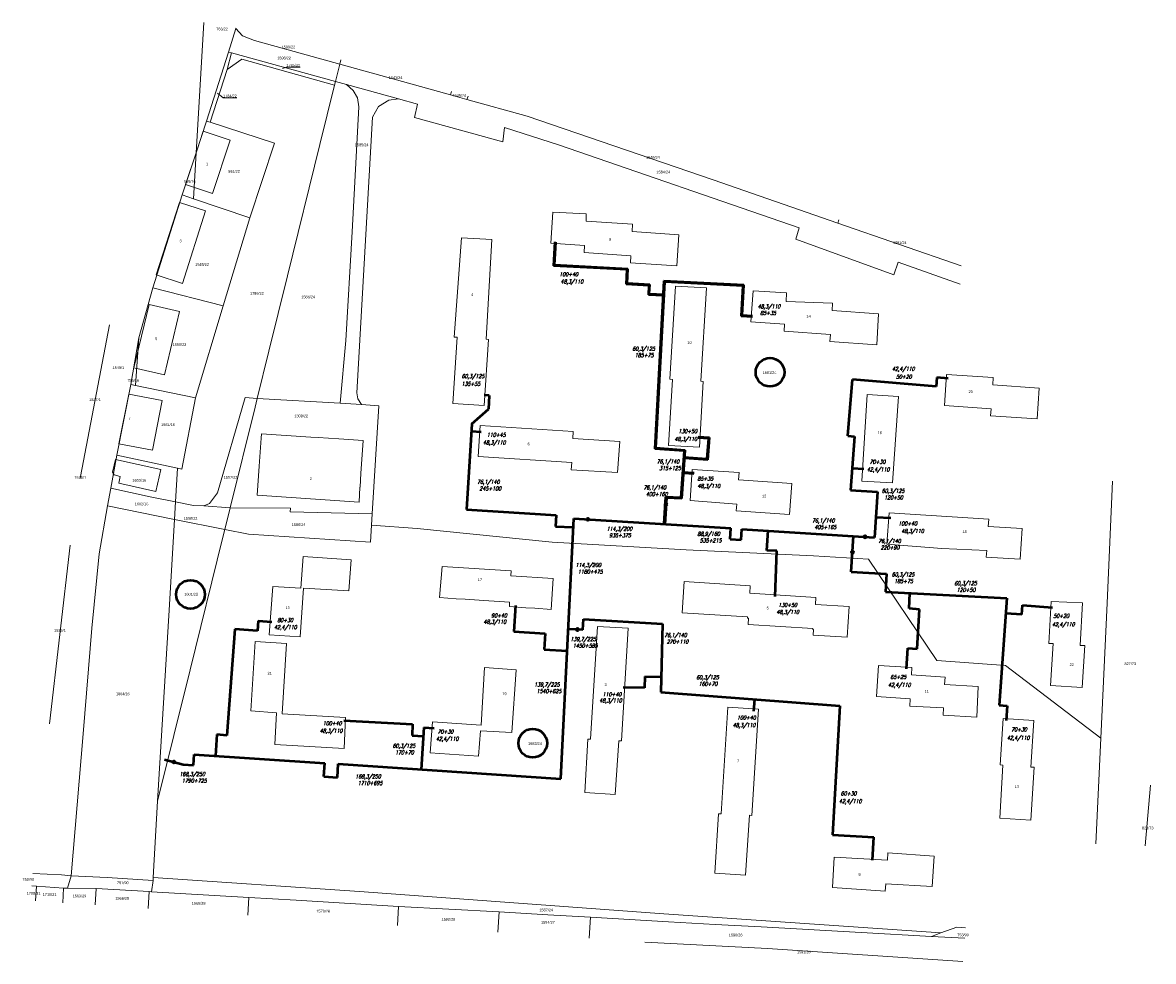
# Model space of a CAD drawing. Extents: x 0 to 6569664, y 0 to 5584502.
# Tile 64 of 64: x 6569246 to 6569664, y 5583927 to 5584274. Entities that reach past the tile are written whole.
import ezdxf
from ezdxf.enums import TextEntityAlignment as Align

# ---------------------------------------------------------------- set-up
doc = ezdxf.new("R2010")
doc.units = 0
doc.linetypes.add('GAK', pattern=[3.5, 2, -0.7, 0.1, -0.7])
for name, color, linetype, lineweight in [('alarm', 51, 'CONTINUOUS', 50), ('GEPADR_O', 7, 'CONTINUOUS', 18), ('GESBZO', 7, 'CONTINUOUS', 50), ('GESDZI', 7, 'CONTINUOUS', 18), ('GESDZI_O', 7, 'CONTINUOUS', 18), ('siec', 7, 'GAK', 70)]:
    doc.layers.add(name, color=color, linetype=linetype, lineweight=lineweight)
doc.styles.add('GEO-INFO', font='arial.ttf')
doc.styles.add('UZBROJENIE', font='SIMPLEX.shx', dxfattribs={"width": 0.8, "oblique": 15.00003, "height": 0.9})

msp = doc.modelspace()

# ---------------------------------------------------------------- linework, layer by layer
at = {"layer": 'GESBZO', "color": 7, "linetype": 'Continuous', "lineweight": 20, "elevation": 10.18}
for points in [[(6569306.2306, 5584213.98567), (6569310.11, 5584225.76), (6569312.72847, 5584233.71744), (6569322.65, 5584230.43), (6569316.18959, 5584210.65873)], [(6569295.43, 5584180.6), (6569304.04, 5584207.37), (6569313.6, 5584204.26), (6569305.05, 5584177.46)], [(6569287.15, 5584146.3), (6569292.79, 5584169.75), (6569304, 5584167.06), (6569298.41, 5584143.66)], [(6569281.62246, 5584118.2114), (6569285.27826, 5584136.59221), (6569297.66, 5584134.2), (6569294.06, 5584115.84)], [(6569371.79, 5584119.42), (6569371.78, 5584119.31), (6569370.96, 5584107.34), (6569370.76, 5584102.2), (6569370.61, 5584102.21), (6569370.37, 5584096.72), (6569332.7, 5584099.23), (6569333.42, 5584109.94), (6569334.11, 5584120.34), (6569334.22, 5584121.93), (6569352.51, 5584120.71), (6569355.2, 5584120.51), (6569362.8, 5584120.05)], [(6569279.27, 5584107.79), (6569280.34, 5584112.5), (6569297.08, 5584108.8), (6569295.3, 5584100.64), (6569281.59, 5584103.71), (6569282.03, 5584106.11), (6569279.91, 5584106.75)]]:
    msp.add_lwpolyline(points, close=True, dxfattribs=at)
at = {"layer": 'GESBZO', "color": 6, "linetype": 'Continuous', "lineweight": 20, "elevation": 10.18}
for points in [[(6569453.58, 5584191.53), (6569441.13, 5584192.33), (6569441.92, 5584203.84), (6569454.23, 5584203.14), (6569454.23, 5584200.43), (6569471.34, 5584199.33), (6569471.15, 5584196.72), (6569488.44, 5584195.38), (6569487.7, 5584184.03), (6569470.5, 5584185.15), (6569470.65, 5584187.72), (6569453.47, 5584188.91)], [(6569496.52, 5584141.34), (6569497.42, 5584141.29), (6569496.05, 5584116.95), (6569484.59, 5584117.66), (6569486.08, 5584142.04), (6569485.1, 5584142.15), (6569487.14, 5584176.5), (6569498.559, 5584175.81176)], [(6569527.47, 5584162.43), (6569514.95, 5584163.31), (6569515.85341, 5584174.79452), (6569528.2, 5584173.99), (6569528.0043, 5584170.77341), (6569545.17, 5584170.16), (6569544.99, 5584167.48), (6569562.18, 5584166.31), (6569561.48, 5584154.81), (6569544.19, 5584156.04), (6569544.4, 5584158.62), (6569527.26, 5584159.84)], [(6569449.28, 5584120.19), (6569466.55, 5584119.12), (6569465.73, 5584107.6), (6569448.69, 5584108.65), (6569448.87, 5584111.35), (6569414.3, 5584113.55), (6569415.02, 5584124.96), (6569449.41, 5584122.73)], [(6569510.47, 5584104.93), (6569530.1, 5584103.63), (6569529.29, 5584092.09), (6569509.6, 5584093.44), (6569509.79, 5584095.95), (6569492.52, 5584097.26), (6569493.31, 5584108.77), (6569510.64, 5584107.6)], [(6569602.65, 5584087.73), (6569615.13, 5584086.91), (6569614.45, 5584075.57), (6569601.92, 5584076.39), (6569602.08, 5584078.81), (6569585.50349, 5584079.5626), (6569565.26, 5584081.22), (6569566.02, 5584092.79), (6569602.84, 5584090.38)], [(6569426.37, 5584069.51), (6569441.95, 5584068.5), (6569441.31, 5584057.09), (6569435.23, 5584057.49), (6569431.9, 5584057.7), (6569425.82, 5584058.1), (6569425.92, 5584059.77), (6569416.34, 5584060.38), (6569409.5, 5584060.81), (6569406.17, 5584061.02), (6569400.06, 5584061.41), (6569400.97, 5584072.89), (6569426.44, 5584071.26)], [(6569538.88, 5584058.9), (6569551.23977, 5584058.15147), (6569550.55602, 5584046.80178), (6569538.05, 5584047.59), (6569538.18, 5584049.61), (6569537.82, 5584049.62), (6569537.84, 5584050.07), (6569513.95, 5584051.55), (6569514.1, 5584053.87), (6569513.74, 5584053.88), (6569513.76, 5584054.33), (6569489.68, 5584055.82), (6569490.4, 5584067.33), (6569514.76, 5584065.82), (6569514.59, 5584063.04), (6569539.04, 5584061.52)], [(6569457.96, 5584044.72), (6569458.31, 5584050.79), (6569469.73, 5584050.1), (6569467.17, 5584008.53), (6569466.28, 5584008.57), (6569464.89, 5583988.75), (6569453.62, 5583989.49), (6569454.76, 5584009.14), (6569455.78, 5584009.15)], [(6569343.55, 5584044.5), (6569341.86, 5584018.52), (6569365.36, 5584017.17), (6569364.76, 5584005.69), (6569339.15, 5584007.19), (6569339.86, 5584018.86), (6569330.35, 5584019.57), (6569331.94, 5584045.19)], [(6569514.47, 5583981.05), (6569513.06, 5583958.91), (6569501.71, 5583959.62), (6569503.05, 5583981.54), (6569504.04, 5583981.61), (6569506.51, 5584020.9), (6569517.85, 5584020.23), (6569515.41, 5583980.99)]]:
    msp.add_lwpolyline(points, close=True, dxfattribs=at)
at = {"layer": 'GESBZO', "color": 3, "linetype": 'Continuous', "lineweight": 20, "elevation": 10.18}
msp.add_lwpolyline([(6569408.12, 5584194.31), (6569419.37, 5584193.7), (6569417.24, 5584156.85), (6569418.07, 5584156.78), (6569416.51, 5584132.35), (6569404.91, 5584133.16), (6569406.56, 5584157.63), (6569405.46, 5584157.66)], close=True, dxfattribs=at)
at = {"layer": 'GESBZO', "color": 5, "linetype": 'Continuous', "lineweight": 20, "elevation": 10.18}
for points in [[(6569604.31, 5584140), (6569621.50576, 5584138.77306), (6569620.75077, 5584127.4365), (6569603.48, 5584128.53), (6569603.77, 5584131.19), (6569586.56, 5584132.41), (6569587.26, 5584143.79), (6569604.43, 5584142.7)], [(6569557.98, 5584136.49), (6569569.47, 5584135.69), (6569567.32, 5584103.8), (6569555.96, 5584104.39)], [(6569348.83759, 5584064.90932), (6569349.65, 5584076.56), (6569367.41, 5584075.42), (6569366.58, 5584063.9), (6569349.81, 5584064.94), (6569348.51, 5584046.88), (6569337.16, 5584047.66), (6569338.47, 5584065.53)], [(6569625.67, 5584029.02), (6569626.59743, 5584044.42931), (6569625, 5584044.52), (6569625.88, 5584060.02), (6569637.45, 5584059.48), (6569636.57315, 5584043.78351), (6569638.27, 5584043.68), (6569637.33, 5584028.27)], [(6569396.53, 5584004.09), (6569397.48, 5584015.51), (6569415.39, 5584014.35), (6569416.69, 5584035.57), (6569428.33, 5584034.73), (6569426.72, 5584011.65), (6569415.15381, 5584012.25266), (6569414.4, 5584002.86)], [(6569586.16, 5584020.66), (6569573.69, 5584021.35), (6569573.81, 5584024.08), (6569561.4, 5584024.95), (6569562.09, 5584036.3), (6569574.45, 5584035.59), (6569574.27, 5584032.86), (6569586.73, 5584032.08), (6569586.55, 5584029.38), (6569598.99, 5584028.63), (6569598.38, 5584017.29), (6569586.01, 5584017.96)], [(6569618.35, 5583998.85), (6569619.65, 5583998.78), (6569618.39, 5583979.16), (6569606.89262, 5583979.90249), (6569608.01, 5583999.53), (6569607.03, 5583999.61), (6569608.13, 5584016.8), (6569619.46, 5584016.09)], [(6569545.09, 5583954.28), (6569545.77, 5583965.55), (6569565.44, 5583964.39), (6569565.61, 5583967.09), (6569582.7404, 5583965.97019), (6569581.98601, 5583954.66959), (6569564.8, 5583955.73), (6569564.58, 5583952.93)]]:
    msp.add_lwpolyline(points, close=True, dxfattribs=at)
at = {"layer": 'GESDZI', "color": 7, "linetype": 'Continuous', "lineweight": 20, "elevation": 10.22}
for points in [[(6569313.01263, 5584273.831), (6569310.11, 5584225.76), (6569304.98, 5584210.19), (6569294.18308, 5584175.87843), (6569288.97096, 5584157.39984), (6569285.97392, 5584140.08989), (6569280.79901, 5584114.07121), (6569278.61678, 5584101.82214), (6569277.46122, 5584095.26675), (6569274.3496, 5584077.53529), (6569271.58328, 5584050.08752), (6569268.42617, 5584011.06381), (6569263.9809, 5583958.70246)], [(6569310.11, 5584225.76), (6569313.01263, 5584273.831)], [(6569324.88408, 5584271.82788), (6569324.82072, 5584271.63057), (6569322.05226, 5584262.96423), (6569313.96, 5584237.46), (6569310.11, 5584225.76)], [(6569363.56069, 5584260.06345), (6569363.17294, 5584258.49371), (6569331.69773, 5584267.24884), (6569327.2348, 5584269.00147), (6569324.82072, 5584271.63057), (6569324.88408, 5584271.82788)], [(6569361.59535, 5584252.09289), (6569363.17294, 5584258.49371), (6569384.10967, 5584252.66302), (6569404.05262, 5584247.11955), (6569410.12476, 5584245.43766), (6569432.37614, 5584239.25389), (6569501.01473, 5584215.71647), (6569547.15443, 5584199.71974), (6569592.68513, 5584183.94093)], [(6569404.05262, 5584247.11955), (6569384.10967, 5584252.66302), (6569363.17294, 5584258.49371), (6569363.56069, 5584260.06345)], [(6569592.25665, 5584177.2623), (6569569.37207, 5584185.2949), (6569567.841, 5584180.71483), (6569531.58972, 5584193.78874), (6569532.79584, 5584197.9746), (6569444.36545, 5584228.51754), (6569424.00977, 5584235.04577), (6569423.40791, 5584229.7576), (6569390.77944, 5584238.75789), (6569391.9359, 5584243.69317), (6569384.82038, 5584245.63164), (6569365.64994, 5584250.98505), (6569361.59535, 5584252.09289)], [(6569410.12476, 5584245.43766), (6569404.05262, 5584247.11955), (6569404.43317, 5584248.43492)], [(6569404.43317, 5584248.43492), (6569404.05262, 5584247.11955)], [(6569410.56468, 5584246.69046), (6569410.12476, 5584245.43766)], [(6569547.15443, 5584199.71974), (6569501.01473, 5584215.71647), (6569432.37614, 5584239.25389), (6569410.12476, 5584245.43766), (6569410.56468, 5584246.69046)], [(6569648.59375, 5584104.42383), (6569646.521, 5584059.38927), (6569644.22449, 5584009.45582), (6569609.00522, 5584036.3441), (6569583.6998, 5584038.16817), (6569558.47556, 5584075.58605), (6569538.06756, 5584076.86319), (6569491.15577, 5584079.0589), (6569441.65482, 5584081.9513), (6569391.77674, 5584086.94902), (6569374.92948, 5584088.19204), (6569375.19, 5584092.43), (6569377.65, 5584132.3), (6569371.2, 5584132.71), (6569369.87809, 5584134.81056), (6569369.45834, 5584137.11533), (6569375.25714, 5584238.8479), (6569377.54509, 5584242.89769), (6569381.25599, 5584245.17568), (6569384.82038, 5584245.63164)], [(6569384.82038, 5584245.63164), (6569391.9359, 5584243.69317), (6569390.77944, 5584238.75789), (6569423.40791, 5584229.7576), (6569424.00977, 5584235.04577), (6569444.36545, 5584228.51754), (6569532.79584, 5584197.9746), (6569531.58972, 5584193.78874), (6569567.841, 5584180.71483), (6569569.37207, 5584185.2949), (6569592.25665, 5584177.2623)], [(6569592.68513, 5584183.94093), (6569547.15443, 5584199.71974), (6569547.49268, 5584201.00451)], [(6569547.49268, 5584201.00451), (6569547.15443, 5584199.71974)], [(6569267.26863, 5584105.40437), (6569267.40072, 5584106.10796), (6569278.20212, 5584162.14681)], [(6569278.20212, 5584162.14681), (6569267.40072, 5584106.10796)], [(6569267.37144, 5584106.10953), (6569267.40072, 5584106.10796), (6569267.26863, 5584105.40437)], [(6569267.40072, 5584106.10796), (6569267.37144, 5584106.10953)], [(6569642.42876, 5583970.4513), (6569644.22449, 5584009.45582), (6569646.521, 5584059.38927), (6569648.59375, 5584104.42383)], [(6569594.31055, 5583939.47691), (6569591.06023, 5583939.65534), (6569585.12694, 5583937.54872), (6569482.90911, 5583944.55214), (6569370.44353, 5583952.88368), (6569294.32233, 5583957.98331), (6569295.92847, 5583986.21622), (6569307.93382, 5584034.73468), (6569319.9193, 5584083.24287), (6569320.72616, 5584086.59352), (6569329.45932, 5584084.84591), (6569374.48985, 5584081.95589), (6569374.92948, 5584088.19204), (6569391.77674, 5584086.94902), (6569441.65482, 5584081.9513), (6569491.15577, 5584079.0589), (6569538.06756, 5584076.86319), (6569558.47556, 5584075.58605), (6569583.6998, 5584038.16817), (6569609.00522, 5584036.3441), (6569644.22449, 5584009.45582)], [(6569255.99101, 5584014.77215), (6569263.68464, 5584080.82187)], [(6569263.68464, 5584080.82187), (6569255.99101, 5584014.77215)], [(6569644.22449, 5584009.45582), (6569642.42876, 5583970.4513)], [(6569662.51986, 5583992.20241), (6569660.58268, 5583969.74843)], [(6569660.58268, 5583969.74843), (6569662.51986, 5583992.20241)], [(6569249.79986, 5583959.50681), (6569260.38712, 5583958.97618), (6569263.9809, 5583958.70246), (6569262.61008, 5583954.10444), (6569261.2106, 5583954.0564), (6569251.21944, 5583954.86774), (6569249.43294, 5583955.01221)], [(6569263.9809, 5583958.70246), (6569260.38712, 5583958.97618), (6569249.79986, 5583959.50681)], [(6569250.80231, 5583949.3752), (6569251.21944, 5583954.86774), (6569249.43294, 5583955.01221)], [(6569250.80231, 5583949.3752), (6569251.21944, 5583954.86774), (6569261.2106, 5583954.0564), (6569260.92788, 5583948.69127)], [(6569260.92788, 5583948.69127), (6569261.2106, 5583954.0564)], [(6569261.2106, 5583954.0564), (6569262.61008, 5583954.10444), (6569273.1723, 5583953.99051), (6569272.80464, 5583947.88906)], [(6569272.80464, 5583947.88906), (6569273.1723, 5583953.99051)], [(6569273.1723, 5583953.99051), (6569292.84874, 5583952.82392), (6569292.46984, 5583946.56078)], [(6569292.46984, 5583946.56078), (6569292.84874, 5583952.82392)], [(6569292.84874, 5583952.82392), (6569293.66008, 5583952.72437), (6569329.64942, 5583950.6479), (6569329.25646, 5583944.07604)], [(6569329.25646, 5583944.07604), (6569329.64942, 5583950.6479)], [(6569329.64942, 5583950.6479), (6569347.08402, 5583949.61245), (6569384.89553, 5583947.37946), (6569384.55877, 5583940.34066)], [(6569384.55877, 5583940.34066), (6569384.89553, 5583947.37946)], [(6569384.89553, 5583947.37946), (6569422.02493, 5583945.3077), (6569421.59917, 5583937.83878)], [(6569421.59917, 5583937.83878), (6569422.02493, 5583945.3077)], [(6569422.02493, 5583945.3077), (6569440.05974, 5583944.25999), (6569455.74272, 5583943.342), (6569455.26522, 5583935.56482)], [(6569455.26522, 5583935.56482), (6569455.74272, 5583943.342)], [(6569455.74272, 5583943.342), (6569470.18479, 5583942.48802), (6569484.61672, 5583941.64391), (6569501.75009, 5583940.70461), (6569518.83334, 5583939.77466), (6569555.7519, 5583937.77022), (6569581.68298, 5583936.28424), (6569593.99258, 5583935.5803)], [(6569593.99258, 5583935.5803), (6569581.68298, 5583936.28424), (6569585.12694, 5583937.54872)], [(6569585.12694, 5583937.54872), (6569591.06023, 5583939.65534), (6569594.31055, 5583939.47691)], [(6569593.29603, 5583927.04441), (6569521.07652, 5583931.78293), (6569475.79953, 5583934.17784)], [(6569475.79953, 5583934.17784), (6569521.07652, 5583931.78293), (6569593.29603, 5583927.04441)]]:
    msp.add_lwpolyline(points, dxfattribs=at)
for points in [[(6569322.05226, 5584262.96423), (6569324.82072, 5584271.63057), (6569327.2348, 5584269.00147), (6569331.69773, 5584267.24884), (6569363.17294, 5584258.49371), (6569361.59535, 5584252.09289), (6569323.21152, 5584262.64552)], [(6569313.96, 5584237.46), (6569322.05226, 5584262.96423), (6569323.21152, 5584262.64552), (6569321.65, 5584256.49), (6569315.28914, 5584237.02736)], [(6569323.21152, 5584262.64552), (6569361.59535, 5584252.09289), (6569361.26341, 5584250.74162), (6569327.03, 5584260.27), (6569321.65, 5584256.49)], [(6569361.26341, 5584250.74162), (6569355.87516, 5584228.80739), (6569343.88997, 5584180.27922), (6569337.0279, 5584152.47866), (6569332.74, 5584135.02), (6569328.2783, 5584135.3346), (6569318.08182, 5584100.1005), (6569315.04175, 5584096.21103), (6569312.96342, 5584095.29418), (6569309.21068, 5584095.48584), (6569302.523, 5584096.81978), (6569303.26305, 5584109.23027), (6569304.89857, 5584108.81131), (6569309.92834, 5584135.22816), (6569320.18066, 5584169.23288), (6569329.95, 5584201.67), (6569339.09, 5584229.28), (6569315.28914, 5584237.02736), (6569321.65, 5584256.49), (6569327.03, 5584260.27)], [(6569361.59535, 5584252.09289), (6569365.64994, 5584250.98505), (6569368.16833, 5584248.79733), (6569369.72416, 5584246.02716), (6569370.27666, 5584242.73402), (6569367.78222, 5584196.52832), (6569365.45974, 5584156.3753), (6569363.32778, 5584133.24604), (6569332.74, 5584135.02), (6569337.0279, 5584152.47866), (6569343.88997, 5584180.27922), (6569355.87516, 5584228.80739), (6569361.26341, 5584250.74162)], [(6569370.27666, 5584242.73402), (6569369.72416, 5584246.02716), (6569368.16833, 5584248.79733), (6569365.64994, 5584250.98505), (6569384.82038, 5584245.63164), (6569381.25599, 5584245.17568), (6569377.54509, 5584242.89769), (6569375.25714, 5584238.8479), (6569369.45834, 5584137.11533), (6569369.87809, 5584134.81056), (6569371.2, 5584132.71), (6569363.32778, 5584133.24604), (6569365.45974, 5584156.3753), (6569367.78222, 5584196.52832)], [(6569309.15, 5584208.77), (6569310.11, 5584225.76), (6569313.96, 5584237.46), (6569315.28914, 5584237.02736), (6569339.09, 5584229.28), (6569329.95, 5584201.67)], [(6569309.15, 5584208.77), (6569304.98, 5584210.19), (6569310.11, 5584225.76)], [(6569320.18066, 5584169.23288), (6569294.18308, 5584175.87843), (6569304.98, 5584210.19), (6569309.15, 5584208.77), (6569329.95, 5584201.67)], [(6569309.92834, 5584135.22816), (6569287.80878, 5584139.7235), (6569288.97096, 5584157.39984), (6569294.18308, 5584175.87843), (6569320.18066, 5584169.23288)], [(6569288.97096, 5584157.39984), (6569287.80878, 5584139.7235), (6569285.97392, 5584140.08989)], [(6569304.89857, 5584108.81131), (6569303.26305, 5584109.23027), (6569280.79901, 5584114.07121), (6569285.97392, 5584140.08989), (6569287.80878, 5584139.7235), (6569309.92834, 5584135.22816)], [(6569328.2783, 5584135.3346), (6569332.74, 5584135.02), (6569331.91463, 5584131.76118), (6569322.71334, 5584094.57975), (6569312.96342, 5584095.29418), (6569315.04175, 5584096.21103), (6569318.08182, 5584100.1005)], [(6569331.91463, 5584131.76118), (6569332.74, 5584135.02), (6569363.32778, 5584133.24604), (6569371.2, 5584132.71), (6569377.65, 5584132.3), (6569375.19, 5584092.43), (6569344.88, 5584093.16), (6569345, 5584094.44), (6569322.71334, 5584094.57975)], [(6569278.61678, 5584101.82214), (6569280.79901, 5584114.07121), (6569303.26305, 5584109.23027), (6569302.523, 5584096.81978), (6569293.22847, 5584098.67016)], [(6569302.13672, 5584090.3243), (6569277.46122, 5584095.26675), (6569278.61678, 5584101.82214), (6569293.22847, 5584098.67016), (6569302.523, 5584096.81978)], [(6569322.71334, 5584094.57975), (6569320.72616, 5584086.59352), (6569302.13672, 5584090.3243), (6569302.523, 5584096.81978), (6569309.21068, 5584095.48584), (6569312.96342, 5584095.29418)], [(6569295.92847, 5583986.21622), (6569294.32233, 5583957.98331), (6569294.26523, 5583956.9825), (6569277.26098, 5583957.9935), (6569263.9809, 5583958.70246), (6569268.42617, 5584011.06381), (6569271.58328, 5584050.08752), (6569274.3496, 5584077.53529), (6569277.46122, 5584095.26675), (6569302.13672, 5584090.3243), (6569300.13923, 5584056.76596)], [(6569375.19, 5584092.43), (6569374.92948, 5584088.19204), (6569374.48985, 5584081.95589), (6569329.45932, 5584084.84591), (6569320.72616, 5584086.59352), (6569322.71334, 5584094.57975), (6569345, 5584094.44), (6569344.88, 5584093.16)], [(6569302.13672, 5584090.3243), (6569320.72616, 5584086.59352), (6569319.9193, 5584083.24287), (6569307.93382, 5584034.73468), (6569295.92847, 5583986.21622), (6569300.13923, 5584056.76596)], [(6569263.9809, 5583958.70246), (6569277.26098, 5583957.9935), (6569294.26523, 5583956.9825), (6569293.66008, 5583952.72437), (6569292.84874, 5583952.82392), (6569273.1723, 5583953.99051), (6569262.61008, 5583954.10444)], [(6569294.32233, 5583957.98331), (6569370.44353, 5583952.88368), (6569482.90911, 5583944.55214), (6569585.12694, 5583937.54872), (6569581.68298, 5583936.28424), (6569555.7519, 5583937.77022), (6569518.83334, 5583939.77466), (6569501.75009, 5583940.70461), (6569484.61672, 5583941.64391), (6569470.18479, 5583942.48802), (6569455.74272, 5583943.342), (6569440.05974, 5583944.25999), (6569422.02493, 5583945.3077), (6569384.89553, 5583947.37946), (6569347.08402, 5583949.61245), (6569329.64942, 5583950.6479), (6569293.66008, 5583952.72437), (6569294.26523, 5583956.9825)]]:
    msp.add_lwpolyline(points, close=True, dxfattribs=at)
at = {"layer": 'GESDZI_O', "color": 7, "linetype": 'Continuous', "lineweight": 20, "elevation": 10.8, "flags": 128}
for points in [[(6569348.54629, 5584257.3589), (6569343.49879, 5584257.3589), (6569342.04778, 5584256.91384)], [(6569325.14105, 5584246.04291), (6569320.09355, 5584246.04291), (6569318.0754, 5584247.81462)]]:
    msp.add_lwpolyline(points, dxfattribs=at)
at = {"layer": 'siec', "color": 5, "linetype": 'ByBlock', "lineweight": 40}
for p, q in [((6569442.05992, 5584184.04163), (6569442.58651, 5584192.81923)), ((6569442.42686, 5584184.37383), (6569442.9308, 5584192.77372)), ((6569469.20908, 5584182.57719), (6569442.05992, 5584184.04163)), ((6569469.57602, 5584182.90939), (6569442.42686, 5584184.37383)), ((6569468.91864, 5584177.19278), (6569469.20908, 5584182.57719)), ((6569469.28559, 5584177.52498), (6569469.57602, 5584182.90939)), ((6569477.35302, 5584176.73783), (6569468.91864, 5584177.19278)), ((6569477.67152, 5584177.07264), (6569469.28559, 5584177.52498)), ((6569477.16726, 5584173.29402), (6569477.35302, 5584176.73783)), ((6569477.48576, 5584173.62883), (6569477.67152, 5584177.07264)), ((6569482.84126, 5584178.47686), (6569479.49409, 5584116.42402)), ((6569483.1733, 5584178.10696), (6569479.86083, 5584116.6974)), ((6569512.35336, 5584176.91909), (6569482.84126, 5584178.47686)), ((6569511.98642, 5584176.5869), (6569483.17334, 5584178.10768)), ((6569511.98642, 5584176.5869), (6569511.42907, 5584165.37298)), ((6569512.35336, 5584176.91909), (6569511.79601, 5584165.70518)), ((6569482.54604, 5584173.00388), (6569477.16726, 5584173.29402)), ((6569482.91595, 5584173.33592), (6569477.48576, 5584173.62883)), ((6569515.57365, 5584165.16699), (6569511.42907, 5584165.37298)), ((6569515.59115, 5584165.51655), (6569511.79601, 5584165.70518)), ((6569495.554, 5584120.83024), (6569499.69229, 5584120.52156)), ((6569499.69229, 5584120.52156), (6569499.08249, 5584112.34635)), ((6569479.49409, 5584116.42402), (6569490.33579, 5584115.66212)), ((6569479.86083, 5584116.6974), (6569490.70678, 5584115.93527)), ((6569495.52797, 5584120.48121), (6569499.31327, 5584120.19886)), ((6569499.31327, 5584120.19886), (6569498.75524, 5584112.7177)), ((6569490.33579, 5584115.66212), (6569489.16102, 5584098.35074)), ((6569490.70678, 5584115.93527), (6569489.48827, 5584097.97938)), ((6569490.17939, 5584113.35738), (6569498.75524, 5584112.7177)), ((6569490.50664, 5584112.98602), (6569499.08249, 5584112.34635)), ((6569494.00392, 5584107.505), (6569489.8004, 5584107.77269)), ((6569493.98022, 5584107.1558), (6569490.12764, 5584107.40115)), ((6569483.4914, 5584098.70965), (6569482.86546, 5584088.79554)), ((6569483.81865, 5584098.33829), (6569483.18315, 5584088.2728)), ((6569489.16102, 5584098.35074), (6569483.4914, 5584098.70965)), ((6569489.48827, 5584097.97938), (6569483.81865, 5584098.33829))]:
    msp.add_line(p, q, dxfattribs=at)
at = {"layer": 'siec', "color": 5, "linetype": 'ByBlock', "lineweight": 50}
for p, q in [((6569550.84738, 5584121.15045), (6569552.58363, 5584142.01569)), ((6569583.39582, 5584139.45172), (6569552.58363, 5584142.01569)), ((6569583.66786, 5584142.72184), (6569583.39582, 5584139.45172)), ((6569587.91066, 5584142.36888), (6569583.66786, 5584142.72184)), ((6569418.40218, 5584136.11388), (6569416.49019, 5584136.23037)), ((6569418.40218, 5584136.11388), (6569418.09315, 5584131.04166)), ((6569411.96032, 5584125.61597), (6569418.09315, 5584131.04166)), ((6569411.96032, 5584125.61597), (6569409.97475, 5584094.00256)), ((6569415.44418, 5584122.57498), (6569411.78377, 5584122.80488)), ((6569550.84738, 5584121.15045), (6569553.21143, 5584120.97837)), ((6569553.21143, 5584120.97837), (6569551.76672, 5584101.13095)), ((6569556.73562, 5584108.84433), (6569552.35141, 5584109.16346)), ((6569551.76672, 5584101.13095), (6569561.75775, 5584100.50389)), ((6569561.75775, 5584100.50389), (6569560.69501, 5584083.67144)), ((6569483.81865, 5584098.33829), (6569483.20155, 5584088.5641)), ((6569489.48827, 5584097.97938), (6569483.81865, 5584098.33829)), ((6569409.97475, 5584094.00256), (6569443.04526, 5584091.92546)), ((6569443.04526, 5584091.92546), (6569442.83504, 5584087.73972)), ((6569442.83504, 5584087.73972), (6569449.43449, 5584087.41612)), ((6569444.8787, 5583994.50665), (6569449.59482, 5584090.6859)), ((6569449.59482, 5584090.6859), (6569507.64009, 5584087.02113)), ((6569566.63844, 5584090.73336), (6569561.1627, 5584091.07908)), ((6569507.38804, 5584083.02908), (6569507.64009, 5584087.02113)), ((6569507.38804, 5584083.02908), (6569511.38009, 5584082.77704)), ((6569511.38009, 5584082.77704), (6569511.63214, 5584086.76909)), ((6569511.63214, 5584086.76909), (6569560.69501, 5584083.67144)), ((6569520.88524, 5584078.882), (6569521.34449, 5584086.15589)), ((6569552.06589, 5584070.89123), (6569552.90385, 5584084.16334)), ((6569524.60821, 5584078.72896), (6569520.88524, 5584078.882)), ((6569523.91355, 5584061.83035), (6569524.60821, 5584078.72896)), ((6569552.06589, 5584070.89123), (6569565.04336, 5584070.21602)), ((6569565.04336, 5584070.21602), (6569564.69871, 5584063.59183)), ((6569564.69871, 5584063.59183), (6569609.52092, 5584061.25974)), ((6569573.4436, 5584057.34495), (6569573.74414, 5584063.1212)), ((6569428.06139, 5584058.53548), (6569427.41386, 5584048.90332)), ((6569609.52092, 5584061.25974), (6569606.65709, 5584021.69282)), ((6569615.0959, 5584055.13793), (6569615.34508, 5584058.58051)), ((6569615.34508, 5584058.58051), (6569626.40448, 5584057.78004)), ((6569577.31833, 5584057.09291), (6569573.4436, 5584057.34495)), ((6569576.36916, 5584042.50081), (6569577.31833, 5584057.09291)), ((6569615.0959, 5584055.13793), (6569609.10919, 5584055.57125)), ((6569324.42075, 5584049.78513), (6569321.4578, 5584010.52253)), ((6569332.74635, 5584049.15684), (6569324.42075, 5584049.78513)), ((6569333.02176, 5584052.80629), (6569332.74635, 5584049.15684)), ((6569333.02176, 5584052.80629), (6569338.06278, 5584052.42587)), ((6569452.93593, 5584049.53532), (6569447.58987, 5584049.79747)), ((6569452.93593, 5584049.53532), (6569453.16822, 5584053.4272)), ((6569453.16822, 5584053.4272), (6569482.36867, 5584051.68435)), ((6569482.36867, 5584051.68435), (6569481.69841, 5584026.47011)), ((6569427.41386, 5584048.90332), (6569439.06888, 5584048.1198)), ((6569439.06888, 5584048.1198), (6569438.67213, 5584042.21805)), ((6569438.67213, 5584042.21805), (6569447.19771, 5584041.8)), ((6569572.51541, 5584035.11119), (6569573.01029, 5584042.7193)), ((6569573.01029, 5584042.7193), (6569576.36916, 5584042.50081)), ((6569475.77859, 5584032.29821), (6569475.66555, 5584028.04574)), ((6569475.77859, 5584032.29821), (6569481.84905, 5584032.13684)), ((6569475.66555, 5584028.04574), (6569467.8467, 5584028.25358)), ((6569481.69841, 5584026.47011), (6569547.83264, 5584021.4074)), ((6569516.09886, 5584019.52845), (6569516.42675, 5584023.81158)), ((6569547.83264, 5584021.4074), (6569545.14073, 5583973.84695)), ((6569606.65709, 5584021.69282), (6569609.64926, 5584021.47625)), ((6569609.64926, 5584021.47625), (6569609.25428, 5584016.01909)), ((6569364.63765, 5584016.03225), (6569390.08102, 5584014.70712)), ((6569390.08102, 5584014.70712), (6569389.86043, 5584010.47163)), ((6569394.26485, 5584013.46557), (6569393.23207, 5583997.94286)), ((6569394.26485, 5584013.46557), (6569398.0663, 5584013.20321)), ((6569317.80727, 5584010.79801, 11.6033), (6569317.28816, 5584002.99565)), ((6569321.4578, 5584010.52253), (6569317.80727, 5584010.79801)), ((6569389.86043, 5584010.47163), (6569394.04712, 5584010.19308)), ((6569298.45499, 5584001.591), (6569305.40759, 5583999.83039)), ((6569305.40759, 5583999.83039), (6569309.12151, 5583999.58329)), ((6569309.12151, 5583999.58329), (6569309.38353, 5584003.52157)), ((6569309.38353, 5584003.52157), (6569357.64752, 5584000.31041)), ((6569357.31559, 5583995.32144), (6569357.64752, 5584000.31041)), ((6569362.30456, 5583994.98951), (6569362.63649, 5583999.97848)), ((6569362.63649, 5583999.97848), (6569444.8787, 5583994.50665)), ((6569357.31559, 5583995.32144), (6569362.30456, 5583994.98951)), ((6569545.14073, 5583973.84695), (6569560.38216, 5583972.98429)), ((6569559.89647, 5583964.40324), (6569560.38216, 5583972.98429))]:
    msp.add_line(p, q, dxfattribs=at)
at = {"layer": 'siec', "color": 1, "linetype": 'ByBlock', "lineweight": 50}
for centre in [(6569522.07295, 5584144.66477), (6569308.04662, 5584062.59751), (6569434.44598, 5584007.64501)]:
    msp.add_circle(centre, 5.29548, dxfattribs=at)
at = {"layer": 'siec', "color": 5, "linetype": 'ByBlock', "lineweight": 40}
msp.add_circle((6569483.66308, 5584095.87419), 0.5, dxfattribs=at)
at = {"layer": 'siec', "color": 6, "linetype": 'ByBlock', "lineweight": 40}
for centre in [(6569454.82374, 5584090.35577), (6569557.15488, 5584083.89495), (6569552.53017, 5584078.24471), (6569450.93478, 5584049.62629), (6569301.93129, 5584000.7107)]:
    msp.add_circle(centre, 0.5, dxfattribs=at)

# ---------------------------------------------------------------- texts
at = {"layer": 'alarm', "color": 0, "lineweight": 30, "style": 'UZBROJENIE', "oblique": 15.00003, "width": 0.8}
for s, p in [('100+40', (6569444.25407, 5584180.12304)), ('48,3/110', (6569444.73877, 5584177.45731)), ('48,3/110', (6569517.53155, 5584168.27799)), ('85+35', (6569518.43871, 5584165.83819)), ('60,3/125', (6569471.20449, 5584152.66649)), ('185+75', (6569472.11165, 5584150.22668)), ('42,4/110', (6569567.12784, 5584145.23953)), ('60,3/125', (6569408.20617, 5584142.50328)), ('50+20', (6569568.56212, 5584142.32352)), ('135+55', (6569408.12376, 5584139.69993)), ('110+45', (6569417.50544, 5584120.82058)), ('48,3/110', (6569486.78068, 5584119.28374)), ('130+50', (6569488.20719, 5584122.15239)), ('48,3/110', (6569416.08312, 5584118.00939)), ('76,1/140', (6569480.20769, 5584110.96183)), ('70+30', (6569558.83647, 5584110.87599)), ('315+125', (6569481.11484, 5584108.52203)), ('42,4/110', (6569557.84348, 5584108.02537)), ('76,1/140', (6569413.85152, 5584103.44985)), ('85+35', (6569495.22885, 5584104.62494)), ('245+100', (6569414.75868, 5584101.01005)), ('76,1/140', (6569475.33239, 5584101.37377)), ('400+160', (6569476.23954, 5584098.93396)), ('48,3/110', (6569495.28409, 5584101.94594)), ('60,3/125', (6569563.31896, 5584100.11485)), ('120+50', (6569564.22611, 5584097.67504)), ('114,3/200', (6569461.7409, 5584086.1326, 10.18)), ('76,1/140', (6569537.56568, 5584089.15233, 10.18)), ('405+165', (6569538.47284, 5584086.71252, 10.18)), ('100+40', (6569569.43354, 5584088.07013)), ('935+375', (6569462.64805, 5584083.6928, 10.18)), ('88,9/160', (6569495.22039, 5584084.25105, 10.18)), ('535+215', (6569496.12755, 5584081.81124, 10.18)), ('76,1/140', (6569562.00136, 5584081.63536, 10.18)), ('48,3/110', (6569570.52332, 5584085.2974)), ('220+90', (6569562.90851, 5584079.19556, 10.18)), ('114,3/200', (6569450.21978, 5584072.73332, 10.18)), ('1180+475', (6569451.12693, 5584070.29351, 10.18)), ('60,3/125', (6569567.0154, 5584069.22273, 10.18)), ('185+75', (6569567.92256, 5584066.78293, 10.18)), ('60,3/125', (6569590.09363, 5584066.00026, 10.18)), ('120+50', (6569591.00079, 5584063.56045, 10.18)), ('130+50', (6569525.11213, 5584057.98441)), ('80+30', (6569340.09091, 5584052.37)), ('90+40', (6569419.09338, 5584054.10035)), ('48,3/110', (6569524.42351, 5584055.39857)), ('50+20', (6569626.66769, 5584053.93664)), ('42,4/110', (6569338.9485, 5584049.78396)), ('48,3/110', (6569416.27343, 5584051.78734)), ('42,4/110', (6569626.21429, 5584050.82116)), ('139,7/225', (6569448.33158, 5584045.37614, 10.18)), ('76,1/140', (6569482.98384, 5584046.87425)), ('270+110', (6569483.891, 5584044.43444)), ('1450+585', (6569449.23874, 5584042.93634, 10.18)), ('60,3/125', (6569494.81171, 5584031.25512)), ('65+25', (6569566.50472, 5584031.3773)), ('139,7/225', (6569434.93857, 5584028.58069, 10.18)), ('160+70', (6569495.71887, 5584028.81531)), ('42,4/110', (6569565.64396, 5584028.45621)), ('1540+625', (6569435.84573, 5584026.14088, 10.18)), ('110+40', (6569460.25058, 5584024.95747)), ('48,3/110', (6569459.00169, 5584022.69839)), ('100+40', (6569509.88308, 5584016.37109)), ('48,3/110', (6569355.80801, 5584011.51325)), ('100+40', (6569356.93604, 5584014.26587)), ('70+30', (6569399.29177, 5584011.1956)), ('48,3/110', (6569508.30097, 5584013.56135)), ('70+30', (6569611.1088, 5584012.01974)), ('42,4/110', (6569398.68264, 5584008.56992)), ('42,4/110', (6569609.53451, 5584008.91951)), ('60,3/125', (6569382.69055, 5584005.9693)), ('170+70', (6569383.59771, 5584003.52949)), ('168,3/250', (6569303.97468, 5583995.52252, 10.18)), ('168,3/250', (6569368.90308, 5583994.64295, 10.18)), ('1790+725', (6569304.88183, 5583993.08272, 10.18)), ('1710+695', (6569369.81023, 5583992.20314, 10.18)), ('42,4/110', (6569547.54086, 5583985.48568)), ('60+30', (6569548.17285, 5583988.3562))]:
    msp.add_text(s, height=1.44, dxfattribs=at).set_placement(p)
at = {"layer": 'GEPADR_O', "color": 7, "linetype": 'Continuous', "lineweight": 0, "style": 'GEO-INFO'}
for s, p in [('1', (6569313.81854, 5584221.13127, 10.8)), ('3', (6569303.99758, 5584192.67736, 10.8)), ('8', (6569462.66482, 5584193.24596, 10.8)), ('4', (6569411.69476, 5584172.90156, 10.8)), ('14', (6569535.5166, 5584164.87704, 10.8)), ('5', (6569295.02125, 5584156.53129, 10.8)), ('10', (6569491.56887, 5584155.1381, 10.8)), ('20', (6569595.38602, 5584137.01199, 10.8)), ('7', (6569285.14111, 5584127.07459, 10.8)), ('16', (6569561.79987, 5584121.8135, 10.8)), ('6', (6569432.54164, 5584117.68693, 10.8)), ('2', (6569352.06249, 5584104.83419, 10.8)), ('12', (6569519.14648, 5584098.44414, 10.8)), ('18', (6569593.14426, 5584085.30314, 10.8)), ('17', (6569414.17156, 5584067.56002, 10.8)), ('15', (6569343.16096, 5584057.24863, 10.8)), ('5', (6569520.79841, 5584057.0767, 10.8)), ('22', (6569632.70569, 5584036.14647, 10.8)), ('21', (6569336.53821, 5584033.00122, 10.8)), ('3', (6569460.98187, 5584028.78798, 10.8)), ('19', (6569423.21664, 5584025.39293, 10.8)), ('11', (6569579.13946, 5584026.28357, 10.8)), ('7', (6569509.8935, 5584000.55799, 10.8)), ('13', (6569612.47968, 5583991.14125, 10.8)), ('9', (6569554.73102, 5583958.62841, 10.8))]:
    msp.add_text(s, height=1, dxfattribs=at).set_placement(p)
at = {"layer": 'GESDZI_O', "color": 7, "linetype": 'Continuous', "lineweight": 20, "style": 'GEO-INFO'}
for s, p in [('763/22', (6569319.71818, 5584271.48811, 10.8)), ('1596/22', (6569342.6126, 5584260.76223, 10.8)), ('1585/24', (6569371.27718, 5584228.6941, 10.8)), ('561/22', (6569324.12, 5584218.90645, 10.8)), ('1584/24', (6569482.64333, 5584218.65656, 10.8)), ('559/16', (6569307.79345, 5584215.16745, 10.8)), ('1549/22', (6569312.31497, 5584184.50103, 10.8)), ('1786/22', (6569332.57132, 5584173.83245, 10.8)), ('1588/24', (6569351.50833, 5584172.52879, 10.8)), ('1550/22', (6569303.99472, 5584154.9022, 10.8)), ('755/16', (6569286.89668, 5584141.68544, 10.8)), ('1681/24', (6569521.85881, 5584144.5802, 10.8)), ('1309/22', (6569348.93943, 5584128.55971, 10.8)), ('1561/16', (6569299.7491, 5584125.32782, 10.8)), ('1603/16', (6569289.15379, 5584104.77971, 10.8)), ('1597/22', (6569322.85171, 5584105.86091, 10.8)), ('1602/16', (6569289.99211, 5584096.06257, 10.8)), ('1598/22', (6569308.08599, 5584090.70924, 10.8)), ('1586/24', (6569347.95808, 5584088.37227, 10.8)), ('1601/22', (6569308.32731, 5584062.70456, 10.8)), ('1604/16', (6569283.05881, 5584025.89717, 10.8)), ('1682/24', (6569435.2599, 5584007.555, 10.8)), ('750/90', (6569248.15966, 5583957.3521, 10.8)), ('751/90', (6569283.04487, 5583956.09932, 10.8)), ('1587/24', (6569439.39351, 5583946.03725, 10.8)), ('1592/28', (6569403.28691, 5583942.59799, 10.8)), ('1594/27', (6569440.02623, 5583941.47066, 10.8)), ('1590/26', (6569509.38143, 5583936.81349, 10.8)), ('753/90', (6569593.32405, 5583936.86953, 10.8))]:
    msp.add_text(s, height=1, dxfattribs=at).set_placement(p, align=Align.MIDDLE)
for s, p in [('1599/22', (6569344.19071, 5584264.81093, 10.8)), ('1785/22', (6569346.02254, 5584258.08799)), ('1643/24', (6569383.80305, 5584253.52638, 10.8)), ('1784/22', (6569322.6173, 5584246.772)), ('1645/24', (6569407.30865, 5584246.91725, 10.8)), ('1646/24', (6569478.80872, 5584224.03871, 10.8)), ('1681/24', (6569569.96582, 5584192.53158, 10.8)), ('1548/1', (6569281.40625, 5584146.33599, 10.8)), ('1527/1', (6569272.78678, 5584134.53162, 10.8)), ('1526/1', (6569267.33468, 5584105.80676, 10.8)), ('1525/1', (6569259.83783, 5584049.318, 10.8)), ('827/73', (6569655.09359, 5584036.99758, 10.8)), ('826/73', (6569661.55127, 5583976.32044, 10.8)), ('1708/31', (6569250.10112, 5583952.19037, 10.8)), ('1710/31', (6569256.00646, 5583951.75135, 10.8)), ('1563/29', (6569267.05009, 5583951.16714, 10.8)), ('1566/28', (6569282.82669, 5583950.31512, 10.8)), ('1568/28', (6569311.05963, 5583948.5128, 10.8)), ('1570/28', (6569357.07599, 5583945.60967, 10.8)), ('1591/26', (6569534.54778, 5583930.55438, 10.8))]:
    msp.add_text(s, height=1, dxfattribs=at).set_placement(p, align=Align.MIDDLE_CENTER)

doc.saveas('drawing.dxf')
